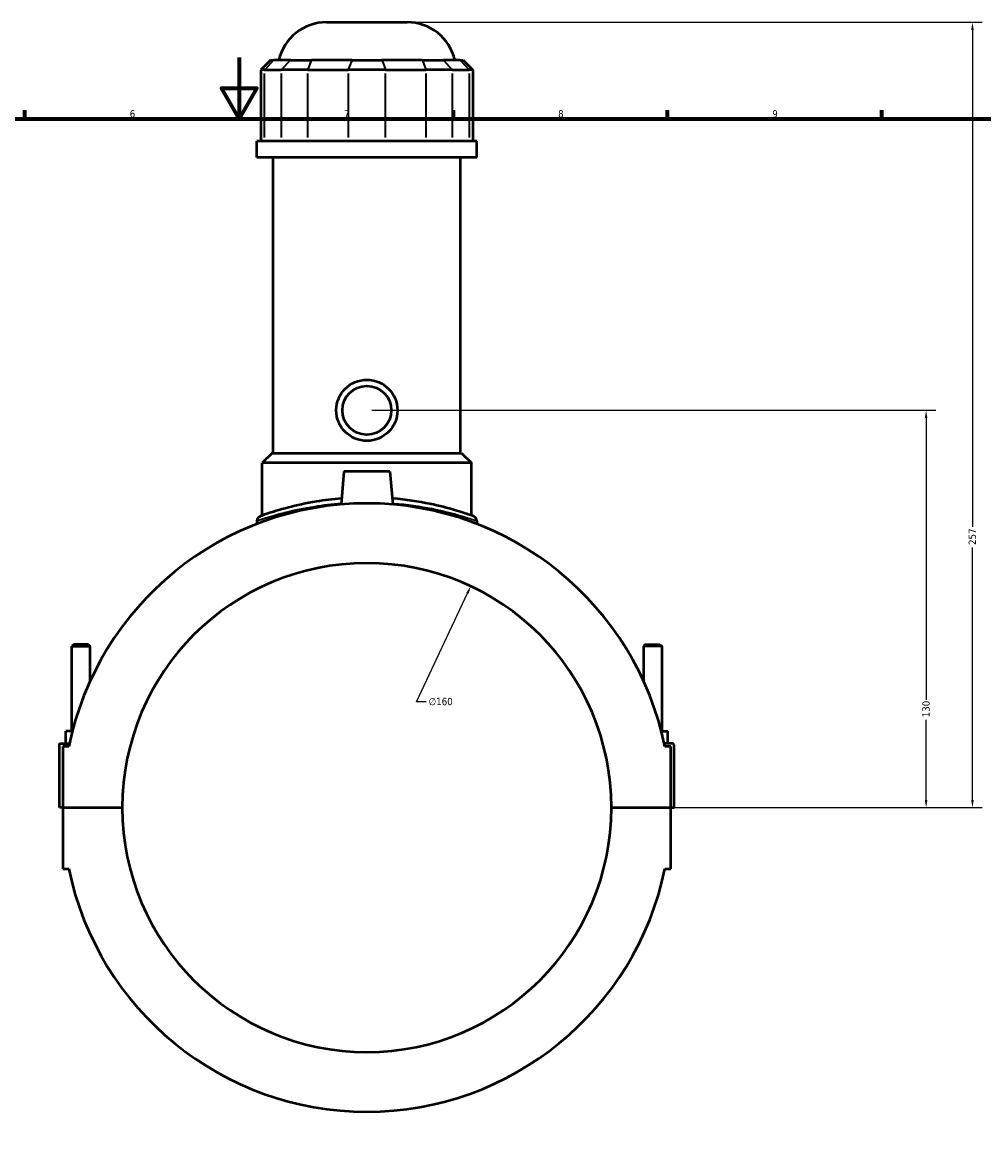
# Model space of a CAD drawing. Header units: millimetres. Extents: x -252 to 972, y -114 to 1174.
# Tile 6 of 8: x 350 to 664, y 242 to 606. Entities that reach past the tile are written whole.
import ezdxf

# ---------------------------------------------------------------- set-up
doc = ezdxf.new("R2010")
doc.units = ezdxf.units.MM
for name, color, linetype, lineweight in [('Border (ANSI)', 7, 'Continuous', 70), ('Dimension (ANSI)', 7, 'Continuous', 25), ('Visible (ANSI)', 7, 'Continuous', 50), ('Visible Narrow (ANSI)', 7, 'Continuous', 35)]:
    doc.layers.add(name, color=color, linetype=linetype, lineweight=lineweight)
doc.styles.add('Note Text (ANSI)', font='tahoma.ttf')
doc.dimstyles.new('Default - mm (ANSI)', dxfattribs={"dimtxt": 2.4, "dimasz": 2.5, "dimexe": 3.175, "dimexo": 1.6002, "dimgap": 0.8, "dimtad": 0, "dimtoh": 1, "dimdec": 0, "dimrnd": 1e-08, "dimzin": 4, "dimdsep": 46, "dimtxsty": 'Note Text (ANSI)', "dimcen": 0.09, "dimdle": 10, "dimclrd": 256, "dimclre": 256, "dimclrt": 5, "dimadec": 1, "dimazin": 1, "dimtfac": 1.27, "dimtofl": 0, "dimtmove": 0, "dimatfit": 3, "dimfxl": 1, "dimtolj": 1, "dimtzin": 4, "dimlwd": -1, "dimlwe": -1, "dimarcsym": 0})

# ---------------------------------------------------------------- blocks, each defined once
blk = doc.blocks.new('Borders Default Border')
at = {"layer": 'Border (ANSI)'}
for p, q in [((350.42, 574), (350.42, 576.8)), ((490.58, 574), (490.58, 576.8)), ((560.67, 574), (560.67, 576.8)), ((630.75, 574), (630.75, 576.8))]:
    blk.add_line(p, q, dxfattribs=at)
at = {"layer": 'Border (ANSI)', "flags": 128}
for points in [[(420.5, 594), (420.5, 574), (414.73, 584), (426.27, 584), (420.5, 574)], [(20, 20), (20, 574), (821, 574), (821, 20), (20, 20)]]:
    blk.add_lwpolyline(points, dxfattribs=at)
at = {"layer": 'Border (ANSI)', "color": 5, "true_color": 0x0000ff, "char_height": 2.4, "attachment_point": 7, "style": 'Note Text (ANSI)'}
for s, insert in [('6', (384.69, 574.35)), ('7', (454.8, 574.4)), ('8', (524.84, 574.35)), ('9', (594.92, 574.35))]:
    blk.add_mtext(s, dxfattribs=dict(at, insert=insert))
blk = doc.blocks.new('*D6')
at = {"layer": 'Defpoints', "color": 0, "transparency": 16777216}
for p in [(496.25, 421), (428.3, 276.15)]:
    blk.add_point(p, dxfattribs=at)
at = {"layer": 'Dimension (ANSI)', "transparency": 16777216}
for p, q in [((478.52, 383.2), (495.19, 418.74)), ((481.69, 383.2), (478.52, 383.2))]:
    blk.add_line(p, q, dxfattribs=at)
blk.add_solid([(494.81, 418.92), (495.57, 418.56), (496.25, 421)], dxfattribs=at)
at = {"layer": 'Dimension (ANSI)', "color": 5, "transparency": 16777216, "insert": (482.49, 384.49), "char_height": 2.4, "attachment_point": 1, "style": 'Note Text (ANSI)'}
blk.add_mtext('\\A1;∅160', dxfattribs=at)
blk = doc.blocks.new('*D10')
at = {"layer": 'Defpoints', "color": 0, "transparency": 16777216}
for p in [(462.27, 478.58), (645.25, 478.58), (542.27, 348.58)]:
    blk.add_point(p, dxfattribs=at)
at = {"layer": 'Dimension (ANSI)', "transparency": 16777216}
for p, q in [((463.87, 478.58), (648.43, 478.58)), ((645.25, 476.08), (645.25, 383.83)), ((645.25, 351.08), (645.25, 377.32)), ((543.87, 348.58), (648.43, 348.58))]:
    blk.add_line(p, q, dxfattribs=at)
for points in [[(644.83, 476.08), (645.67, 476.08), (645.25, 478.58)], [(644.83, 351.08), (645.67, 351.08), (645.25, 348.58)]]:
    blk.add_solid(points, dxfattribs=at)
at = {"layer": 'Dimension (ANSI)', "color": 5, "transparency": 16777216, "insert": (644, 378.12), "char_height": 2.4, "attachment_point": 1, "rotation": 90, "style": 'Note Text (ANSI)'}
blk.add_mtext('\\A1;130', dxfattribs=at)
blk = doc.blocks.new('*D11')
at = {"layer": 'Defpoints', "color": 0, "transparency": 16777216}
for p in [(475.49, 605.58), (660.4, 605.58), (542.27, 348.58)]:
    blk.add_point(p, dxfattribs=at)
at = {"layer": 'Dimension (ANSI)', "transparency": 16777216}
for p, q in [((477.09, 605.58), (663.58, 605.58)), ((660.4, 603.08), (660.4, 440.43)), ((660.4, 351.08), (660.4, 433.72)), ((543.87, 348.58), (663.58, 348.58))]:
    blk.add_line(p, q, dxfattribs=at)
for points in [[(659.99, 603.08), (660.82, 603.08), (660.4, 605.58)], [(659.99, 351.08), (660.82, 351.08), (660.4, 348.58)]]:
    blk.add_solid(points, dxfattribs=at)
at = {"layer": 'Dimension (ANSI)', "color": 5, "transparency": 16777216, "insert": (659.15, 434.52), "char_height": 2.4, "attachment_point": 1, "rotation": 90, "style": 'Note Text (ANSI)'}
blk.add_mtext('\\A1;257', dxfattribs=at)

msp = doc.modelspace()

# ---------------------------------------------------------------- linework, layer by layer
at = {"layer": 'Visible (ANSI)'}
for p, q in [((449.06, 605.58), (475.49, 605.58)), ((430.79, 593.19), (427.59, 589.99)), ((430.79, 593.19), (431.77, 593.19)), ((437.24, 593.19), (431.77, 593.19)), ((437.24, 593.19), (444.16, 593.19)), ((457.37, 593.19), (444.16, 593.19)), ((457.37, 593.19), (467.17, 593.19)), ((480.38, 593.19), (467.17, 593.19)), ((480.38, 593.19), (487.31, 593.19)), ((492.78, 593.19), (487.31, 593.19)), ((492.78, 593.19), (493.75, 593.19)), ((493.75, 593.19), (496.95, 589.99)), ((428.81, 589.99), (427.59, 589.99)), ((427.59, 589.99), (427.59, 566.64)), ((428.81, 589.99), (434.28, 589.99)), ((442.94, 589.99), (434.28, 589.99)), ((442.94, 589.99), (456.15, 589.99)), ((468.4, 589.99), (456.15, 589.99)), ((468.4, 589.99), (481.61, 589.99)), ((490.27, 589.99), (481.61, 589.99)), ((490.27, 589.99), (495.74, 589.99)), ((496.95, 589.99), (495.74, 589.99)), ((496.95, 589.99), (496.95, 566.64)), ((498.27, 566.64), (426.27, 566.64)), ((426.27, 561.33), (426.27, 566.64)), ((498.27, 561.33), (498.27, 566.64)), ((498.27, 561.33), (426.27, 561.33)), ((431.67, 464.58), (431.67, 561.33)), ((492.87, 464.58), (492.87, 561.33)), ((431.27, 464.58), (428.07, 461.38)), ((431.27, 464.58), (493.27, 464.58)), ((493.27, 464.58), (496.47, 461.38)), ((496.47, 461.38), (428.07, 461.38)), ((428.07, 444.15), (428.07, 461.38)), ((454.77, 458.58), (453.83, 447.77)), ((469.77, 458.58), (454.77, 458.58)), ((469.77, 458.58), (470.72, 447.77)), ((496.47, 444.15), (496.47, 461.38)), ((426.27, 442.37), (426.27, 441.39)), ((498.27, 442.37), (498.27, 441.39)), ((366.37, 401.96), (365.77, 401.36)), ((365.77, 401.36), (371.77, 401.36)), ((365.77, 373.58), (365.77, 401.36)), ((371.17, 401.96), (366.37, 401.96)), ((371.17, 401.96), (371.77, 401.36)), ((371.77, 390.06), (371.77, 401.36)), ((553.37, 401.96), (552.77, 401.36)), ((558.77, 401.36), (552.77, 401.36)), ((552.77, 401.36), (552.77, 390.06)), ((553.37, 401.96), (558.17, 401.96)), ((558.17, 401.96), (558.77, 401.36)), ((558.77, 401.36), (558.77, 373.58)), ((363.77, 369.58), (363.77, 373.58)), ((365.91, 373.58), (363.77, 373.58)), ((558.64, 373.58), (560.77, 373.58)), ((560.77, 369.58), (560.77, 373.58)), ((361.77, 369.58), (364.96, 369.58)), ((361.77, 348.63), (361.77, 369.58)), ((364.75, 368.58), (362.77, 368.58)), ((362.77, 368.58), (362.77, 348.63)), ((562.27, 369.58), (559.59, 369.58)), ((561.77, 368.58), (559.8, 368.58)), ((561.77, 348.63), (561.77, 368.58)), ((562.77, 348.63), (562.77, 369.08)), ((362.77, 348.63), (361.77, 348.63)), ((362.77, 348.63), (382.27, 348.63)), ((362.77, 348.53), (362.77, 328.58)), ((382.27, 348.53), (362.77, 348.53)), ((365.77, 348.53), (365.77, 348.63)), ((371.77, 348.53), (371.77, 348.63)), ((542.27, 348.63), (561.77, 348.63)), ((561.77, 348.53), (542.27, 348.53)), ((552.77, 348.63), (552.77, 348.53)), ((558.77, 348.63), (558.77, 348.53)), ((561.77, 348.63), (562.77, 348.63)), ((561.77, 328.58), (561.77, 348.53)), ((362.77, 328.58), (364.75, 328.58)), ((559.8, 328.58), (561.77, 328.58))]:
    msp.add_line(p, q, dxfattribs=at)
for radius in [10, 8]:
    msp.add_circle((462.27, 478.58), radius, dxfattribs=at)
for centre, radius, start, end in [((449.06, 589.58), 16, 90, 166.9604), ((475.49, 589.58), 16, 13.0396, 90), ((462.27, 348.58), 99.55, 11.5896, 168.4104), ((427.87, 442.37), 1.6, 110.1409, 180), ((496.67, 442.37), 1.6, 0, 69.8591), ((462.27, 348.58), 80, 0.0358, 179.9642), ((562.27, 369.08), 0.5, 0, 90), ((462.27, 348.58), 80, 180.0358, 359.9642), ((462.27, 348.58), 99.55, 191.5896, 348.4104)]:
    msp.add_arc(centre, radius, start, end, dxfattribs=at)
for points, knots in [([(454, 449.74), (451.12, 449.51), (448.34, 449.16), (442.33, 448.16), (439.24, 447.47), (433.57, 445.99), (431.16, 445.21), (428.09, 444.17), (427.33, 443.88), (427.32, 443.88)], [17.256322, 17.256322, 17.256322, 17.256322, 18.139467, 18.139467, 19.302437, 19.302437, 20.657291, 20.657291, 21.905052, 21.905052, 21.905052, 21.905052]), ([(497.22, 443.88), (497.22, 443.88), (496.77, 444.04), (494.84, 444.72), (493.16, 445.3), (488.75, 446.59), (486.01, 447.32), (479.28, 448.72), (475.15, 449.36), (470.7, 449.73), (470.62, 449.74), (470.55, 449.74)], [10.952529, 10.952529, 10.952529, 10.952529, 11.911482, 11.911482, 13.067098, 13.067098, 14.234963, 14.234963, 15.577157, 15.577157, 15.60125, 15.60125, 15.60125, 15.60125])]:
    msp.add_open_spline(points, degree=3, knots=knots, dxfattribs=at)
at = {"layer": 'Visible Narrow (ANSI)'}
for p, q in [((431.62, 593.03), (428.96, 590.15)), ((437.09, 593.03), (434.43, 590.15)), ((444.1, 593.03), (443, 590.15)), ((457.31, 593.03), (456.21, 590.15)), ((467.23, 593.03), (468.33, 590.15)), ((480.44, 593.03), (481.54, 590.15)), ((487.46, 593.03), (490.12, 590.15)), ((492.93, 593.03), (495.59, 590.15)), ((428.81, 567.81), (428.81, 588.82)), ((434.28, 588.82), (434.28, 567.81)), ((442.94, 567.81), (442.94, 588.82)), ((456.15, 588.82), (456.15, 567.81)), ((468.4, 567.81), (468.4, 588.82)), ((481.61, 588.82), (481.61, 567.81)), ((490.27, 567.81), (490.27, 588.82)), ((495.74, 588.82), (495.74, 567.81))]:
    msp.add_line(p, q, dxfattribs=at)
msp.add_arc((496.67, 442.37), 1.6, 3.493, 66.3661, dxfattribs=at)
for points, knots in [([(426.28, 442.38), (426.28, 442.38), (427.07, 442.66), (430.22, 443.69), (432.71, 444.45), (438.55, 445.91), (441.73, 446.59), (447.95, 447.58), (450.86, 447.92), (453.86, 448.16)], [-21.905052, -21.905052, -21.905052, -21.905052, -20.657291, -20.657291, -19.302437, -19.302437, -18.139467, -18.139467, -17.245459, -17.245459, -17.245459, -17.245459]), ([(470.68, 448.16), (470.8, 448.15), (470.92, 448.14), (475.54, 447.77), (479.79, 447.14), (486.73, 445.76), (489.55, 445.05), (494.09, 443.77), (495.81, 443.21), (497.81, 442.54), (498.27, 442.37), (498.27, 442.37)], [-15.612113, -15.612113, -15.612113, -15.612113, -15.577157, -15.577157, -14.234963, -14.234963, -13.067098, -13.067098, -11.911482, -11.911482, -10.952529, -10.952529, -10.952529, -10.952529])]:
    msp.add_open_spline(points, degree=3, knots=knots, dxfattribs=at)

# ---------------------------------------------------------------- block references
msp.add_blockref('Borders Default Border', (0, 0))

# ---------------------------------------------------------------- dimensions: what is measured, and where the dimension line sits
at = {"layer": 'Dimension (ANSI)'}
for base, p2, picture, middle in [((660.4, 605.58), (475.49, 605.58), '*D11', (660.4, 437.08)), ((645.25, 478.58), (462.27, 478.58), '*D10', (645.25, 380.58))]:
    dim = msp.add_linear_dim(base=base, p1=(542.27, 348.58), p2=p2, angle=90, dimstyle='Default - mm (ANSI)', override={"dimgap": 0.8, "dimtoh": 0, "dimdec": 0, "dimtol": 0, "dimlim": 0, "dimtp": 0, "dimtm": 0, "dimtdec": 2, "dimatfit": 1}, dxfattribs=at)
    dim.commit()
    dim.dimension.update_dxf_attribs({"geometry": picture, "text_midpoint": middle, "dimtype": 160})
dim = msp.add_diameter_dim_2p(p1=(428.3, 276.15), p2=(496.25, 421), dimstyle='Default - mm (ANSI)', override={"dimgap": 0.8, "dimtih": 1, "dimdec": 0, "dimlfac": 1, "dimtol": 0, "dimlim": 0, "dimtp": 0, "dimtm": 0, "dimtdec": 2}, dxfattribs=at)
dim.commit()
dim.dimension.update_dxf_attribs({"geometry": '*D6', "text_midpoint": (486.36, 383.2), "dimtype": 163})

doc.saveas('drawing.dxf')
